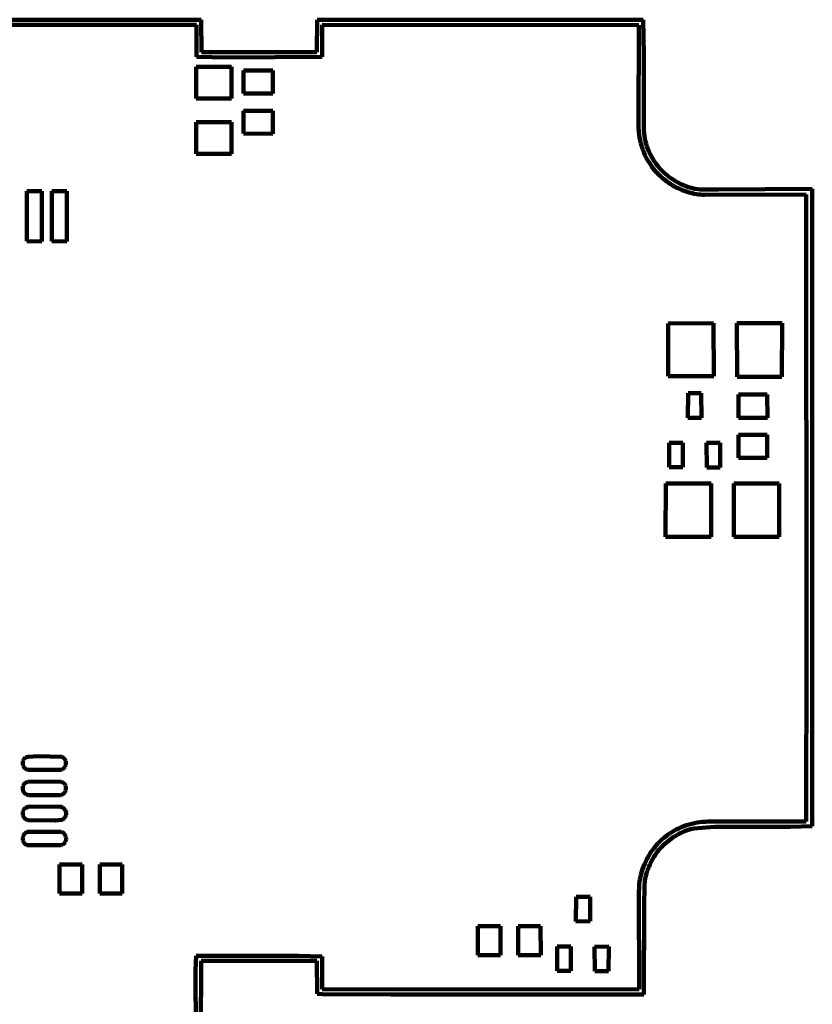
# Model space of a CAD drawing. Header units: millimetres. Extents: x 0 to 12.8, y 0 to 16.3.
# Tile 8 of 8: x 6.3 to 12.8, y 8.1 to 16.3. Entities that reach past the tile are written whole.
import ezdxf

# ---------------------------------------------------------------- set-up
doc = ezdxf.new("R2010")
doc.units = ezdxf.units.MM
doc.layers.add('color#000000fe', color=7, linetype='CONTINUOUS', lineweight=100)
doc.layers.add('color#000000ff', color=7, linetype='CONTINUOUS', lineweight=100)

msp = doc.modelspace()

# ---------------------------------------------------------------- linework, layer by layer
at = {"layer": 'color#000000fe'}
for p, q in [((5.1087, 16.2917), (7.7655, 16.2917)), ((7.7655, 16.2917), (7.7669, 16.024)), ((8.7224, 16.0236), (8.7239, 16.2917)), ((8.7239, 16.2917), (11.4205, 16.2917)), ((11.4205, 16.2917), (11.4249, 16.0073)), ((7.7246, 16.249), (5.15, 16.249)), ((7.7256, 15.984), (7.7246, 16.249)), ((8.7647, 16.2495), (8.7644, 15.9834)), ((11.3841, 16.2474), (8.7647, 16.2495)), ((11.3826, 15.4169), (11.3841, 16.2474)), ((7.9861, 15.9795), (7.7256, 15.984)), ((7.7669, 16.024), (8.7224, 16.0236)), ((8.7644, 15.9834), (7.9861, 15.9795)), ((11.4249, 16.0073), (11.4259, 15.3753)), ((11.3829, 15.3917), (11.3826, 15.4169)), ((11.3844, 15.3666), (11.3829, 15.3917)), ((11.387, 15.3416), (11.3844, 15.3666)), ((11.3906, 15.3167), (11.387, 15.3416)), ((11.3954, 15.292), (11.3906, 15.3167)), ((11.4259, 15.3753), (11.4277, 15.3526)), ((11.4277, 15.3526), (11.4305, 15.33)), ((11.4305, 15.33), (11.4343, 15.3077)), ((11.4013, 15.2676), (11.3954, 15.292)), ((11.4082, 15.2434), (11.4013, 15.2676)), ((11.4162, 15.2196), (11.4082, 15.2434)), ((11.4343, 15.3077), (11.4392, 15.2856)), ((11.4392, 15.2856), (11.4451, 15.2638)), ((11.4451, 15.2638), (11.452, 15.2423)), ((11.452, 15.2423), (11.4598, 15.2212)), ((11.4252, 15.1961), (11.4162, 15.2196)), ((11.4353, 15.1731), (11.4252, 15.1961)), ((11.4463, 15.1505), (11.4353, 15.1731)), ((11.4584, 15.1285), (11.4463, 15.1505)), ((11.4598, 15.2212), (11.4686, 15.2004)), ((11.4686, 15.2004), (11.4782, 15.18)), ((11.4782, 15.18), (11.4887, 15.1601)), ((11.4887, 15.1601), (11.5001, 15.1406)), ((11.4715, 15.107), (11.4584, 15.1285)), ((11.4856, 15.0861), (11.4715, 15.107)), ((11.493, 15.0759), (11.4856, 15.0861)), ((11.5037, 15.0618), (11.493, 15.0759)), ((11.5001, 15.1406), (11.5123, 15.1216)), ((11.5123, 15.1216), (11.5252, 15.103)), ((11.5252, 15.103), (11.539, 15.0851)), ((11.539, 15.0851), (11.5534, 15.0677)), ((11.5534, 15.0677), (11.5686, 15.0509)), ((11.5148, 15.0481), (11.5037, 15.0618)), ((11.5264, 15.0347), (11.5148, 15.0481)), ((11.5384, 15.0216), (11.5264, 15.0347)), ((11.5508, 15.009), (11.5384, 15.0216)), ((11.5635, 14.9967), (11.5508, 15.009)), ((11.5767, 14.9848), (11.5635, 14.9967)), ((11.5686, 15.0509), (11.5844, 15.0348)), ((11.5902, 14.9733), (11.5767, 14.9848)), ((11.5844, 15.0348), (11.6009, 15.0193)), ((11.6009, 15.0193), (11.618, 15.0045)), ((11.618, 15.0045), (11.6357, 14.9904)), ((11.6357, 14.9904), (11.654, 14.9771)), ((11.604, 14.9623), (11.5902, 14.9733)), ((11.6182, 14.9516), (11.604, 14.9623)), ((11.6327, 14.9414), (11.6182, 14.9516)), ((11.6474, 14.9316), (11.6327, 14.9414)), ((11.6625, 14.9223), (11.6474, 14.9316)), ((11.654, 14.9771), (11.6728, 14.9646)), ((11.6779, 14.9135), (11.6625, 14.9223)), ((11.6728, 14.9646), (11.6921, 14.9528)), ((11.6935, 14.9051), (11.6779, 14.9135)), ((11.6921, 14.9528), (11.7119, 14.942)), ((11.7093, 14.8971), (11.6935, 14.9051)), ((11.7119, 14.942), (11.7322, 14.9319)), ((11.7322, 14.9319), (11.7529, 14.9228)), ((11.7529, 14.9228), (11.774, 14.9146)), ((11.774, 14.9146), (11.7954, 14.9074)), ((11.7954, 14.9074), (11.8172, 14.9012)), ((11.7254, 14.8897), (11.7093, 14.8971)), ((11.7417, 14.8828), (11.7254, 14.8897)), ((11.7582, 14.8764), (11.7417, 14.8828)), ((11.7749, 14.8705), (11.7582, 14.8764)), ((11.7917, 14.8651), (11.7749, 14.8705)), ((11.8087, 14.8603), (11.7917, 14.8651)), ((11.8259, 14.856), (11.8087, 14.8603)), ((11.8172, 14.9012), (11.8475, 14.8937)), ((11.8432, 14.8523), (11.8259, 14.856)), ((11.8606, 14.8492), (11.8432, 14.8523)), ((11.8475, 14.8937), (11.8936, 14.8869)), ((11.8781, 14.8466), (11.8606, 14.8492)), ((11.8957, 14.8446), (11.8781, 14.8466)), ((11.8936, 14.8869), (12.0413, 14.8871)), ((11.9134, 14.8432), (11.8957, 14.8446)), ((11.9312, 14.8424), (11.9134, 14.8432)), ((12.7683, 14.8464), (11.9312, 14.8424)), ((12.0413, 14.8871), (12.8194, 14.8916)), ((12.7701, 11.1111), (12.7683, 14.8464)), ((12.8194, 14.8916), (12.8194, 9.6224)), ((12.7688, 9.6613), (12.7701, 11.1111)), ((11.7141, 9.6033), (11.7351, 9.6127)), ((11.7351, 9.6127), (11.7563, 9.6212)), ((11.7563, 9.6212), (11.7779, 9.6289)), ((11.7779, 9.6289), (11.7998, 9.6358)), ((11.7998, 9.6358), (11.8219, 9.6418)), ((11.8219, 9.6418), (11.8442, 9.6469)), ((12.0139, 9.617), (11.8359, 9.6026)), ((11.8442, 9.6469), (11.8668, 9.6512)), ((11.8668, 9.6512), (11.8894, 9.6546)), ((11.8894, 9.6546), (11.9122, 9.6572)), ((11.9122, 9.6572), (11.9351, 9.6588)), ((11.9351, 9.6588), (11.958, 9.6596)), ((11.958, 9.6596), (12.7688, 9.6613)), ((12.6388, 9.6166), (12.0139, 9.617)), ((12.8194, 9.6224), (12.6388, 9.6166)), ((11.5817, 9.5166), (11.5967, 9.5293)), ((11.5967, 9.5293), (11.6121, 9.5415)), ((11.6121, 9.5415), (11.6279, 9.5531)), ((11.6279, 9.5531), (11.6442, 9.5642)), ((11.6442, 9.5642), (11.6538, 9.5704)), ((11.6538, 9.5704), (11.6735, 9.5822)), ((11.6689, 9.5304), (11.6543, 9.5205)), ((11.6838, 9.5399), (11.6689, 9.5304)), ((11.6735, 9.5822), (11.6936, 9.5932)), ((11.699, 9.5488), (11.6838, 9.5399)), ((11.6936, 9.5932), (11.7141, 9.6033)), ((11.7144, 9.5573), (11.699, 9.5488)), ((11.7302, 9.5652), (11.7144, 9.5573)), ((11.7462, 9.5726), (11.7302, 9.5652)), ((11.7625, 9.5794), (11.7462, 9.5726)), ((11.779, 9.5857), (11.7625, 9.5794)), ((11.7957, 9.5914), (11.779, 9.5857)), ((11.8126, 9.5965), (11.7957, 9.5914)), ((11.8297, 9.601), (11.8126, 9.5965)), ((11.8359, 9.6026), (11.8297, 9.601)), ((11.514, 9.4458), (11.5266, 9.4608)), ((11.5266, 9.4608), (11.5396, 9.4755)), ((11.5396, 9.4755), (11.5532, 9.4897)), ((11.5532, 9.4897), (11.5672, 9.5034)), ((11.5742, 9.4513), (11.5623, 9.4384)), ((11.5672, 9.5034), (11.5817, 9.5166)), ((11.5866, 9.4639), (11.5742, 9.4513)), ((11.5994, 9.4761), (11.5866, 9.4639)), ((11.6126, 9.4879), (11.5994, 9.4761)), ((11.6261, 9.4992), (11.6126, 9.4879)), ((11.64, 9.51), (11.6261, 9.4992)), ((11.6543, 9.5205), (11.64, 9.51)), ((11.4499, 9.3473), (11.4592, 9.3646)), ((11.4592, 9.3646), (11.4691, 9.3815)), ((11.4691, 9.3815), (11.4795, 9.3981)), ((11.4795, 9.3981), (11.4905, 9.4144)), ((11.4905, 9.4144), (11.502, 9.4303)), ((11.5092, 9.368), (11.5001, 9.3529)), ((11.502, 9.4303), (11.514, 9.4458)), ((11.5189, 9.3827), (11.5092, 9.368)), ((11.529, 9.3972), (11.5189, 9.3827)), ((11.5397, 9.4113), (11.529, 9.3972)), ((11.5508, 9.425), (11.5397, 9.4113)), ((11.5623, 9.4384), (11.5508, 9.425)), ((11.4186, 9.2754), (11.4255, 9.2937)), ((11.4255, 9.2937), (11.4331, 9.3119)), ((11.4331, 9.3119), (11.4412, 9.3297)), ((11.4412, 9.3297), (11.4499, 9.3473)), ((11.4688, 9.2896), (11.4624, 9.2731)), ((11.4758, 9.3059), (11.4688, 9.2896)), ((11.4833, 9.3218), (11.4758, 9.3059)), ((11.4915, 9.3375), (11.4833, 9.3218)), ((11.5001, 9.3529), (11.4915, 9.3375)), ((11.3974, 9.2), (11.4017, 9.2191)), ((11.4017, 9.2191), (11.4067, 9.238)), ((11.4067, 9.238), (11.4124, 9.2568)), ((11.4124, 9.2568), (11.4186, 9.2754)), ((11.4425, 9.21), (11.4383, 9.1886)), ((11.4479, 9.2313), (11.4425, 9.21)), ((11.451, 9.2418), (11.4479, 9.2313)), ((11.4545, 9.2523), (11.451, 9.2418)), ((11.4582, 9.2628), (11.4545, 9.2523)), ((11.4624, 9.2731), (11.4582, 9.2628)), ((11.386, 9.1025), (11.3868, 9.1222)), ((11.3868, 9.1222), (11.3884, 9.1418)), ((11.3884, 9.1418), (11.3907, 9.1613)), ((11.3907, 9.1613), (11.3937, 9.1807)), ((11.3937, 9.1807), (11.3974, 9.2)), ((11.4317, 9.1342), (11.4282, 8.9582)), ((11.435, 9.1669), (11.4317, 9.1342)), ((11.4383, 9.1886), (11.435, 9.1669)), ((11.3858, 9.0828), (11.386, 9.1025)), ((11.3867, 8.274), (11.3858, 9.0828)), ((11.4282, 8.9582), (11.4261, 8.2284)), ((7.7183, 8.4306), (7.7242, 8.55)), ((7.7242, 8.55), (8.5694, 8.5498)), ((7.7637, 8.5086), (7.7603, 7.8058)), ((8.7208, 8.5095), (7.7637, 8.5086)), ((8.5694, 8.5498), (8.7646, 8.5448)), ((8.7251, 8.2347), (8.7208, 8.5095)), ((8.7646, 8.5448), (8.7648, 8.2738)), ((7.7202, 7.7647), (7.7183, 8.4306)), ((8.767, 8.2329), (8.7251, 8.2347)), ((8.7648, 8.2738), (9.3889, 8.2721)), ((9.3333, 8.2304), (8.767, 8.2329)), ((11.4261, 8.2284), (9.3333, 8.2304)), ((9.3889, 8.2721), (11.3867, 8.274))]:
    msp.add_line(p, q, dxfattribs=at)
at = {"layer": 'color#000000ff'}
for p, q in [((7.7225, 15.639), (7.7231, 15.9008)), ((7.7231, 15.9008), (8.0156, 15.9005)), ((8.0156, 15.9005), (8.0163, 15.6391)), ((8.1155, 15.6826), (8.116, 15.8704)), ((8.116, 15.8704), (8.3571, 15.8709)), ((8.3571, 15.8709), (8.358, 15.6818)), ((8.0163, 15.6391), (7.7225, 15.639)), ((8.358, 15.6818), (8.1155, 15.6826)), ((8.1156, 15.3496), (8.116, 15.5375)), ((8.116, 15.5375), (8.3573, 15.5379)), ((8.3573, 15.5379), (8.3578, 15.3489)), ((7.7226, 15.1811), (7.7227, 15.4438)), ((7.7227, 15.4438), (8.0161, 15.4436)), ((8.0161, 15.4436), (8.0161, 15.1813)), ((8.3578, 15.3489), (8.1156, 15.3496)), ((8.0161, 15.1813), (7.7226, 15.1811)), ((6.3219, 14.4591), (6.3221, 14.8733)), ((6.3221, 14.8733), (6.4461, 14.8741)), ((6.4461, 14.8741), (6.4464, 14.4582)), ((6.5299, 14.459), (6.5301, 14.8735)), ((6.5301, 14.8735), (6.6535, 14.8741)), ((6.6535, 14.8741), (6.6541, 14.4582)), ((6.4464, 14.4582), (6.3219, 14.4591)), ((6.6541, 14.4582), (6.5299, 14.459)), ((11.6281, 13.3441), (11.6283, 13.7794)), ((11.6283, 13.7794), (12.0035, 13.7808)), ((12.0035, 13.7808), (12.004, 13.3424)), ((12.1946, 13.7809), (12.5696, 13.7809)), ((12.1966, 13.3381), (12.1946, 13.7809)), ((12.5696, 13.7809), (12.5674, 13.3382)), ((12.004, 13.3424), (11.6281, 13.3441)), ((12.5674, 13.3382), (12.1966, 13.3381)), ((11.7897, 12.9977), (11.7925, 13.2032)), ((11.7925, 13.2032), (11.9007, 13.2036)), ((11.9007, 13.2036), (11.9026, 12.9976)), ((12.2087, 13.0003), (12.2101, 13.1907)), ((12.2101, 13.1907), (12.4456, 13.1907)), ((12.4456, 13.1907), (12.4476, 13.0003)), ((11.9026, 12.9976), (11.7897, 12.9977)), ((12.4476, 13.0003), (12.2087, 13.0003)), ((11.6348, 12.5907), (11.6349, 12.7921)), ((11.6349, 12.7921), (11.7481, 12.7915)), ((11.7481, 12.7915), (11.7484, 12.5916)), ((11.9447, 12.7921), (12.058, 12.792)), ((11.9461, 12.5873), (11.9447, 12.7921)), ((12.058, 12.792), (12.056, 12.5875)), ((12.2089, 12.6673), (12.2099, 12.8578)), ((12.2099, 12.8578), (12.446, 12.8578)), ((12.446, 12.8578), (12.4474, 12.6675)), ((12.4474, 12.6675), (12.2089, 12.6673)), ((11.7484, 12.5916), (11.6348, 12.5907)), ((12.056, 12.5875), (11.9461, 12.5873)), ((11.6064, 12.0144), (11.6068, 12.4567)), ((11.6068, 12.4567), (11.9819, 12.4555)), ((11.9819, 12.4555), (11.982, 12.016)), ((12.1694, 12.0152), (12.1695, 12.456)), ((12.1695, 12.456), (12.5445, 12.4566)), ((12.5445, 12.4566), (12.5449, 12.0145)), ((11.982, 12.016), (11.6064, 12.0144)), ((12.5449, 12.0145), (12.1694, 12.0152)), ((6.2982, 10.1767), (6.301, 10.1803)), ((6.301, 10.1803), (6.3042, 10.1836)), ((6.3042, 10.1836), (6.3077, 10.1866)), ((6.3077, 10.1866), (6.3117, 10.1893)), ((6.3117, 10.1893), (6.3325, 10.1963)), ((6.3325, 10.1963), (6.4167, 10.2002)), ((6.4167, 10.2002), (6.609, 10.1958)), ((6.609, 10.1958), (6.6146, 10.1942)), ((6.6146, 10.1942), (6.6197, 10.192)), ((6.6197, 10.192), (6.6243, 10.1893)), ((6.6243, 10.1893), (6.6285, 10.1862)), ((6.6285, 10.1862), (6.6322, 10.1826)), ((6.6322, 10.1826), (6.6355, 10.1786)), ((6.2887, 10.1467), (6.289, 10.1513)), ((6.2887, 10.142), (6.2887, 10.1467)), ((6.289, 10.1374), (6.2887, 10.142)), ((6.289, 10.1513), (6.2896, 10.1558)), ((6.2897, 10.1328), (6.289, 10.1374)), ((6.2896, 10.1558), (6.2907, 10.1603)), ((6.2907, 10.1282), (6.2897, 10.1328)), ((6.2907, 10.1603), (6.292, 10.1647)), ((6.292, 10.1238), (6.2907, 10.1282)), ((6.292, 10.1647), (6.2937, 10.1689)), ((6.2936, 10.1194), (6.292, 10.1238)), ((6.2955, 10.1152), (6.2936, 10.1194)), ((6.2937, 10.1689), (6.2958, 10.1729)), ((6.2978, 10.1112), (6.2955, 10.1152)), ((6.2958, 10.1729), (6.2982, 10.1767)), ((6.3003, 10.1074), (6.2978, 10.1112)), ((6.3031, 10.1039), (6.3003, 10.1074)), ((6.3062, 10.1006), (6.3031, 10.1039)), ((6.3096, 10.0976), (6.3062, 10.1006)), ((6.3132, 10.0949), (6.3096, 10.0976)), ((6.6257, 10.0975), (6.6215, 10.0945)), ((6.6294, 10.101), (6.6257, 10.0975)), ((6.6328, 10.1049), (6.6294, 10.101)), ((6.6358, 10.1091), (6.6328, 10.1049)), ((6.6355, 10.1786), (6.6383, 10.1744)), ((6.6385, 10.1136), (6.6358, 10.1091)), ((6.6383, 10.1744), (6.6406, 10.1698)), ((6.6407, 10.1183), (6.6385, 10.1136)), ((6.6406, 10.1698), (6.6426, 10.165)), ((6.6425, 10.1233), (6.6407, 10.1183)), ((6.644, 10.1284), (6.6425, 10.1233)), ((6.6426, 10.165), (6.644, 10.16)), ((6.644, 10.16), (6.6451, 10.1549)), ((6.645, 10.1336), (6.644, 10.1284)), ((6.6457, 10.1389), (6.645, 10.1336)), ((6.6451, 10.1549), (6.6457, 10.1496)), ((6.6457, 10.1496), (6.6459, 10.1443)), ((6.6459, 10.1443), (6.6457, 10.1389)), ((6.3172, 10.0926), (6.3132, 10.0949)), ((6.3213, 10.0907), (6.3172, 10.0926)), ((6.3258, 10.0892), (6.3213, 10.0907)), ((6.3305, 10.0882), (6.3258, 10.0892)), ((6.3355, 10.0876), (6.3305, 10.0882)), ((6.5956, 10.0872), (6.3355, 10.0876)), ((6.6015, 10.0874), (6.5956, 10.0872)), ((6.607, 10.0883), (6.6015, 10.0874)), ((6.6122, 10.0898), (6.607, 10.0883)), ((6.6171, 10.0919), (6.6122, 10.0898)), ((6.6215, 10.0945), (6.6171, 10.0919)), ((6.2887, 9.9386), (6.289, 9.9432)), ((6.2887, 9.934), (6.2887, 9.9386)), ((6.289, 9.9432), (6.2896, 9.9478)), ((6.2896, 9.9478), (6.2906, 9.9523)), ((6.2906, 9.9523), (6.292, 9.9567)), ((6.292, 9.9567), (6.2937, 9.9609)), ((6.2937, 9.9609), (6.2958, 9.9649)), ((6.2958, 9.9649), (6.2982, 9.9688)), ((6.2982, 9.9688), (6.301, 9.9724)), ((6.301, 9.9724), (6.3042, 9.9757)), ((6.3042, 9.9757), (6.3078, 9.9788)), ((6.3078, 9.9788), (6.3117, 9.9815)), ((6.3117, 9.9815), (6.3289, 9.9878)), ((6.3289, 9.9878), (6.4166, 9.9922)), ((6.4166, 9.9922), (6.6088, 9.9879)), ((6.6088, 9.9879), (6.6145, 9.9863)), ((6.6145, 9.9863), (6.6197, 9.9842)), ((6.6197, 9.9842), (6.6245, 9.9816)), ((6.6245, 9.9816), (6.6287, 9.9785)), ((6.6287, 9.9785), (6.6325, 9.9749)), ((6.6325, 9.9749), (6.6358, 9.971)), ((6.6358, 9.971), (6.6386, 9.9667)), ((6.6386, 9.9667), (6.6409, 9.9622)), ((6.6409, 9.9622), (6.6429, 9.9574)), ((6.6429, 9.9574), (6.6443, 9.9523)), ((6.6443, 9.9523), (6.6454, 9.9472)), ((6.6454, 9.9472), (6.646, 9.9419)), ((6.6461, 9.9365), (6.6459, 9.9312)), ((6.646, 9.9419), (6.6461, 9.9365)), ((6.289, 9.9293), (6.2887, 9.934)), ((6.2897, 9.9247), (6.289, 9.9293)), ((6.2907, 9.9202), (6.2897, 9.9247)), ((6.292, 9.9157), (6.2907, 9.9202)), ((6.2936, 9.9114), (6.292, 9.9157)), ((6.2955, 9.9072), (6.2936, 9.9114)), ((6.2978, 9.9032), (6.2955, 9.9072)), ((6.3003, 9.8994), (6.2978, 9.9032)), ((6.3031, 9.8958), (6.3003, 9.8994)), ((6.3062, 9.8925), (6.3031, 9.8958)), ((6.3096, 9.8896), (6.3062, 9.8925)), ((6.3133, 9.8869), (6.3096, 9.8896)), ((6.3172, 9.8846), (6.3133, 9.8869)), ((6.3214, 9.8827), (6.3172, 9.8846)), ((6.3259, 9.8812), (6.3214, 9.8827)), ((6.3306, 9.8802), (6.3259, 9.8812)), ((6.3356, 9.8796), (6.3306, 9.8802)), ((6.5953, 9.8793), (6.3356, 9.8796)), ((6.6012, 9.8795), (6.5953, 9.8793)), ((6.6067, 9.8803), (6.6012, 9.8795)), ((6.612, 9.8818), (6.6067, 9.8803)), ((6.6168, 9.8838), (6.612, 9.8818)), ((6.6213, 9.8864), (6.6168, 9.8838)), ((6.6255, 9.8895), (6.6213, 9.8864)), ((6.6293, 9.893), (6.6255, 9.8895)), ((6.6327, 9.8968), (6.6293, 9.893)), ((6.6358, 9.9011), (6.6327, 9.8968)), ((6.6384, 9.9056), (6.6358, 9.9011)), ((6.6407, 9.9104), (6.6384, 9.9056)), ((6.6426, 9.9154), (6.6407, 9.9104)), ((6.6441, 9.9205), (6.6426, 9.9154)), ((6.6452, 9.9258), (6.6441, 9.9205)), ((6.6459, 9.9312), (6.6452, 9.9258)), ((6.3078, 9.7707), (6.3118, 9.7735)), ((6.3118, 9.7735), (6.3327, 9.7812)), ((6.3327, 9.7812), (6.4028, 9.7847)), ((6.4028, 9.7847), (6.5966, 9.7822)), ((6.5966, 9.7822), (6.6009, 9.7821)), ((6.6009, 9.7821), (6.605, 9.7816)), ((6.605, 9.7816), (6.609, 9.7808)), ((6.609, 9.7808), (6.6128, 9.7796)), ((6.6128, 9.7796), (6.6165, 9.7781)), ((6.6165, 9.7781), (6.62, 9.7763)), ((6.62, 9.7763), (6.6233, 9.7742)), ((6.6233, 9.7742), (6.6295, 9.7693)), ((6.2887, 9.7305), (6.289, 9.7351)), ((6.2887, 9.7259), (6.2887, 9.7305)), ((6.289, 9.7212), (6.2887, 9.7259)), ((6.289, 9.7351), (6.2896, 9.7397)), ((6.2897, 9.7166), (6.289, 9.7212)), ((6.2896, 9.7397), (6.2906, 9.7442)), ((6.2907, 9.7121), (6.2897, 9.7166)), ((6.2906, 9.7442), (6.292, 9.7486)), ((6.292, 9.7076), (6.2907, 9.7121)), ((6.292, 9.7486), (6.2937, 9.7528)), ((6.2936, 9.7033), (6.292, 9.7076)), ((6.2956, 9.6991), (6.2936, 9.7033)), ((6.2937, 9.7528), (6.2958, 9.7568)), ((6.2978, 9.6951), (6.2956, 9.6991)), ((6.2958, 9.7568), (6.2982, 9.7607)), ((6.3003, 9.6914), (6.2978, 9.6951)), ((6.2982, 9.7607), (6.301, 9.7643)), ((6.3032, 9.6878), (6.3003, 9.6914)), ((6.301, 9.7643), (6.3042, 9.7677)), ((6.3042, 9.7677), (6.3078, 9.7707)), ((6.6295, 9.7693), (6.6349, 9.7635)), ((6.6343, 9.6905), (6.6301, 9.6858)), ((6.6381, 9.6961), (6.6343, 9.6905)), ((6.6349, 9.7635), (6.6395, 9.7569)), ((6.6405, 9.6995), (6.6381, 9.6961)), ((6.6395, 9.7569), (6.6432, 9.7497)), ((6.6425, 9.703), (6.6405, 9.6995)), ((6.6443, 9.7067), (6.6425, 9.703)), ((6.6432, 9.7497), (6.6459, 9.7421)), ((6.6457, 9.7104), (6.6443, 9.7067)), ((6.6467, 9.7143), (6.6457, 9.7104)), ((6.6459, 9.7421), (6.6475, 9.7342)), ((6.6475, 9.7182), (6.6467, 9.7143)), ((6.6475, 9.7342), (6.6481, 9.7262)), ((6.6481, 9.7262), (6.6475, 9.7182)), ((6.3063, 9.6845), (6.3032, 9.6878)), ((6.3096, 9.6816), (6.3063, 9.6845)), ((6.3133, 9.6789), (6.3096, 9.6816)), ((6.3172, 9.6767), (6.3133, 9.6789)), ((6.3214, 9.6748), (6.3172, 9.6767)), ((6.3259, 9.6733), (6.3214, 9.6748)), ((6.3306, 9.6723), (6.3259, 9.6733)), ((6.3356, 9.6717), (6.3306, 9.6723)), ((6.5563, 9.6698), (6.3356, 9.6717)), ((6.5593, 9.6698), (6.5563, 9.6698)), ((6.612, 9.6751), (6.5593, 9.6698)), ((6.6229, 9.6802), (6.612, 9.6751)), ((6.6301, 9.6858), (6.6229, 9.6802)), ((6.2897, 9.5233), (6.2903, 9.5289)), ((6.2903, 9.5289), (6.2914, 9.5344)), ((6.2914, 9.5344), (6.2929, 9.5398)), ((6.2929, 9.5398), (6.2949, 9.545)), ((6.2949, 9.545), (6.2973, 9.5499)), ((6.2973, 9.5499), (6.3002, 9.5546)), ((6.3002, 9.5546), (6.3035, 9.5589)), ((6.3035, 9.5589), (6.3072, 9.5628)), ((6.3072, 9.5628), (6.3114, 9.5663)), ((6.3114, 9.5663), (6.316, 9.5693)), ((6.316, 9.5693), (6.3211, 9.5718)), ((6.3211, 9.5718), (6.3265, 9.5737)), ((6.3265, 9.5737), (6.3325, 9.5749)), ((6.3325, 9.5749), (6.3388, 9.5755)), ((6.3388, 9.5755), (6.6048, 9.5746)), ((6.6048, 9.5746), (6.6104, 9.5733)), ((6.6104, 9.5733), (6.6155, 9.5714)), ((6.6155, 9.5714), (6.6203, 9.5691)), ((6.6203, 9.5691), (6.6246, 9.5663)), ((6.6246, 9.5663), (6.6286, 9.5631)), ((6.6286, 9.5631), (6.6322, 9.5596)), ((6.6322, 9.5596), (6.6354, 9.5557)), ((6.6354, 9.5557), (6.6382, 9.5515)), ((6.6382, 9.5515), (6.6407, 9.5471)), ((6.6407, 9.5471), (6.6427, 9.5424)), ((6.6427, 9.5424), (6.6443, 9.5376)), ((6.6443, 9.5376), (6.6456, 9.5327)), ((6.6456, 9.5327), (6.6464, 9.5277)), ((6.6464, 9.5277), (6.6469, 9.5226)), ((6.2895, 9.5177), (6.2897, 9.5233)), ((6.2898, 9.5121), (6.2895, 9.5177)), ((6.2905, 9.5066), (6.2898, 9.5121)), ((6.2917, 9.5011), (6.2905, 9.5066)), ((6.2934, 9.4959), (6.2917, 9.5011)), ((6.2955, 9.4908), (6.2934, 9.4959)), ((6.2981, 9.4861), (6.2955, 9.4908)), ((6.3011, 9.4816), (6.2981, 9.4861)), ((6.3047, 9.4776), (6.3011, 9.4816)), ((6.3086, 9.4739), (6.3047, 9.4776)), ((6.3131, 9.4707), (6.3086, 9.4739)), ((6.318, 9.4681), (6.3131, 9.4707)), ((6.3234, 9.466), (6.318, 9.4681)), ((6.3293, 9.4645), (6.3234, 9.466)), ((6.3356, 9.4637), (6.3293, 9.4645)), ((6.6058, 9.4651), (6.3356, 9.4637)), ((6.6114, 9.4665), (6.6058, 9.4651)), ((6.6165, 9.4684), (6.6114, 9.4665)), ((6.6213, 9.4707), (6.6165, 9.4684)), ((6.6256, 9.4736), (6.6213, 9.4707)), ((6.6296, 9.4768), (6.6256, 9.4736)), ((6.6331, 9.4803), (6.6296, 9.4768)), ((6.6362, 9.4842), (6.6331, 9.4803)), ((6.639, 9.4884), (6.6362, 9.4842)), ((6.6413, 9.4929), (6.639, 9.4884)), ((6.6432, 9.4975), (6.6413, 9.4929)), ((6.6447, 9.5023), (6.6432, 9.4975)), ((6.6459, 9.5073), (6.6447, 9.5023)), ((6.6466, 9.5123), (6.6459, 9.5073)), ((6.6469, 9.5174), (6.6466, 9.5123)), ((6.6469, 9.5226), (6.6469, 9.5174)), ((6.5929, 9.0654), (6.5935, 9.3039)), ((6.5935, 9.3039), (6.7795, 9.3038)), ((6.7795, 9.3038), (6.7797, 9.0655)), ((6.9258, 9.0653), (6.9263, 9.304)), ((6.9263, 9.304), (7.1123, 9.3037)), ((7.1123, 9.3037), (7.1125, 9.0655)), ((6.7797, 9.0655), (6.5929, 9.0654)), ((7.1125, 9.0655), (6.9258, 9.0653)), ((10.8642, 8.834), (10.8649, 9.0376)), ((10.8649, 9.0376), (10.9808, 9.0369)), ((10.9808, 9.0369), (10.9812, 8.8352)), ((10.0529, 8.7948), (10.2397, 8.7948)), ((10.0529, 8.5562), (10.0529, 8.7948)), ((10.2397, 8.7948), (10.2399, 8.5561)), ((10.3857, 8.5562), (10.3858, 8.7948)), ((10.3858, 8.7948), (10.5726, 8.7948)), ((10.5726, 8.7948), (10.5727, 8.5562)), ((10.9812, 8.8352), (10.8642, 8.834)), ((10.2399, 8.5561), (10.0529, 8.5562)), ((10.5727, 8.5562), (10.3857, 8.5562)), ((10.7089, 8.4255), (10.7091, 8.6276)), ((10.7091, 8.6276), (10.8222, 8.6277)), ((10.8222, 8.6277), (10.8224, 8.4253)), ((11.0186, 8.6245), (11.1351, 8.6256)), ((11.0205, 8.4236), (11.0186, 8.6245)), ((11.1351, 8.6256), (11.1344, 8.4217)), ((10.8224, 8.4253), (10.7089, 8.4255)), ((11.1344, 8.4217), (11.0205, 8.4236))]:
    msp.add_line(p, q, dxfattribs=at)

doc.saveas('drawing.dxf')
